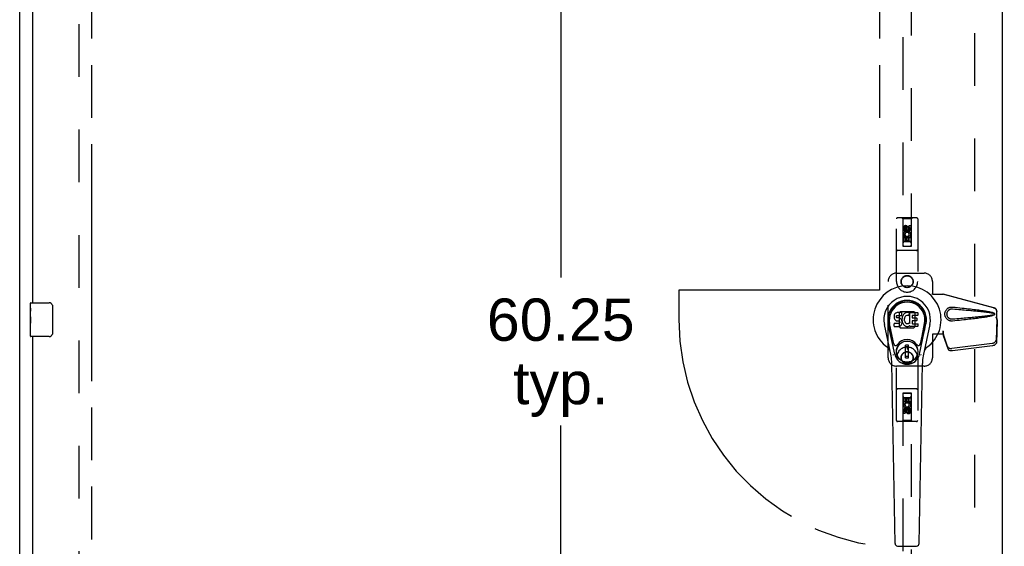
# Model space of a CAD drawing. Header units: inches. Extents: x 0 to 283, y 0 to 183.
# Tile 7 of 18: x 62 to 91, y 87 to 103. Entities that reach past the tile are written whole.
import ezdxf

# ---------------------------------------------------------------- set-up
doc = ezdxf.new("R2010")
doc.units = ezdxf.units.IN
doc.header["$LTSCALE"] = 15.583333
doc.header["$MEASUREMENT"] = 0
doc.linetypes.add('HIDDEN', pattern=[0.2, 0.1, -0.1])
doc.linetypes.add('PHANTOM', pattern=[0.8, 0.45, -0.05, 0.1, -0.05, 0.1, -0.05])
doc.layers.get('0').update_dxf_attribs({"linetype": 'CONTINUOUS'})
for name, color, linetype in [('02___PRT_ALL_AXES', 7, 'CONTINUOUS'), ('AVAILABLE_DOOR_SPACE', 7, 'CONTINUOUS'), ('DEFAULT_2', 8, 'HIDDEN'), ('DIMENSIONS', 7, 'CONTINUOUS')]:
    doc.layers.add(name, color=color, linetype=linetype)
doc.styles.get("Standard").update_dxf_attribs({"font": 'arial.ttf'})
doc.dimstyles.new('DIMSTYLE_1', dxfattribs={"dimtxt": 1.25, "dimasz": 1.666667, "dimexe": 0.09, "dimexo": 0.07, "dimgap": 0.0375, "dimtad": 0, "dimtih": 1, "dimtoh": 1, "dimzin": 4, "dimdsep": 46, "dimtxsty": 'Standard', "dimblk": '_FILLED', "dimblk1": '_FILLED', "dimblk2": '_FILLED', "dimcen": 0.09, "dimazin": 1, "dimtfac": 1, "dimtofl": 0, "dimtmove": 0, "dimatfit": 3, "dimldrblk": '_FILLED', "dimfxl": 0, "dimtolj": 1, "dimtzin": 4, "dimarcsym": 0})
doc.dimstyles.get("Standard").update_dxf_attribs({"dimtxt": 1.416667, "dimasz": 1.666667, "dimexe": 0.09, "dimexo": 0.07, "dimgap": 0.09, "dimtad": 0, "dimtih": 1, "dimtoh": 1, "dimzin": 4, "dimdsep": 46, "dimtxsty": 'Standard', "dimblk": '_FILLED', "dimblk1": '_FILLED', "dimblk2": '_FILLED', "dimcen": 0.09, "dimazin": 1, "dimtp": 0.01, "dimtm": 0.01, "dimtfac": 1, "dimtofl": 0, "dimtmove": 0, "dimatfit": 3, "dimldrblk": '_FILLED', "dimfxl": 0, "dimtolj": 1, "dimtzin": 4, "dimarcsym": 0})

# ---------------------------------------------------------------- blocks, each defined once
blk = doc.blocks.new('_FILLED')
at = {"color": 0, "linetype": 'ByBlock'}
blk.add_solid([(0, 0), (-1, 0.2), (-1, -0.2)], dxfattribs=at)
blk = doc.blocks.new('*D13')
at = {"layer": 'DIMENSIONS', "color": 2, "linetype": 'Continuous'}
for p, q in [((93.2, 107.887), (89.867, 107.887)), ((96.825, 107.887), (100.224, 107.887))]:
    blk.add_line(p, q, dxfattribs=at)
at = {"layer": 'DIMENSIONS', "color": 2, "linetype": 'Continuous', "xscale": 1.6666666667, "yscale": 1.6666666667, "zscale": 1.6666666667}
blk.add_blockref('_FILLED', (93.2, 107.887), dxfattribs=at)
at = {"layer": 'DIMENSIONS', "color": 2, "linetype": 'Continuous', "xscale": 1.6666666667, "yscale": 1.6666666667, "zscale": 1.6666666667, "rotation": 180}
blk.add_blockref('_FILLED', (96.825, 107.887), dxfattribs=at)
at = {"layer": 'DIMENSIONS', "color": 2, "linetype": 'Continuous', "insert": (100.849, 108.512), "char_height": 1.25, "width": 3.39684, "attachment_point": 1, "line_spacing_factor": 0.9}
blk.add_mtext('3.63', dxfattribs=at)
blk = doc.blocks.new('*D14')
at = {"layer": 'DIMENSIONS', "color": 2, "linetype": 'Continuous'}
for p, q in [((87.7, 104.129), (84.815, 104.129)), ((91.325, 104.129), (94.658, 104.129))]:
    blk.add_line(p, q, dxfattribs=at)
at = {"layer": 'DIMENSIONS', "color": 2, "linetype": 'Continuous', "xscale": 1.6666666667, "yscale": 1.6666666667, "zscale": 1.6666666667}
blk.add_blockref('_FILLED', (87.7, 104.129), dxfattribs=at)
at = {"layer": 'DIMENSIONS', "color": 2, "linetype": 'Continuous', "xscale": 1.6666666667, "yscale": 1.6666666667, "zscale": 1.6666666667, "rotation": 180}
blk.add_blockref('_FILLED', (91.325, 104.129), dxfattribs=at)
at = {"layer": 'DIMENSIONS', "color": 2, "linetype": 'Continuous', "insert": (84.19, 104.754), "char_height": 1.25, "width": 3.39684, "attachment_point": 3, "line_spacing_factor": 0.9}
blk.add_mtext('3.63', dxfattribs=at)
blk = doc.blocks.new('*D19')
at = {"layer": 'DIMENSIONS', "color": 2, "linetype": 'Continuous'}
for p, q in [((78.267, 123.933), (78.267, 95.058)), ((78.267, 63.683), (78.267, 90.683))]:
    blk.add_line(p, q, dxfattribs=at)
at = {"layer": 'DIMENSIONS', "color": 2, "linetype": 'Continuous', "xscale": 1.6666666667, "yscale": 1.6666666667, "zscale": 1.6666666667}
for p, rotation in [((78.267, 123.933), 90), ((78.267, 63.683), 270)]:
    blk.add_blockref('_FILLED', p, dxfattribs=dict(at, rotation=rotation))
at = {"layer": 'DIMENSIONS', "color": 2, "linetype": 'Continuous', "insert": (78.267, 94.433), "char_height": 1.25, "width": 4.36803, "attachment_point": 2, "line_spacing_factor": 0.9}
blk.add_mtext('60.25\\Ptyp.', dxfattribs=at)

msp = doc.modelspace()

# ---------------------------------------------------------------- linework, layer by layer
at = {"color": 3, "linetype": 'Continuous'}
for p, q in [((62.263, 55.912), (62.263, 127.704)), ((91.325, 124.954), (91.325, 62.662)), ((62.638, 119.558), (62.638, 94.308)), ((62.638, 93.308), (62.638, 68.058))]:
    msp.add_line(p, q, dxfattribs=at)
at = {"color": 7, "linetype": 'Continuous'}
for p, q in [((62.578, 94.147), (62.578, 94.293)), ((62.593, 94.308), (63.133, 94.308)), ((63.233, 94.208), (63.233, 93.408)), ((62.578, 93.89), (62.578, 93.923)), ((88.128, 93.922), (88.127, 93.899)), ((88.127, 93.899), (88.127, 93.875)), ((88.127, 93.875), (88.131, 93.851)), ((88.133, 93.946), (88.128, 93.922)), ((88.131, 93.851), (88.14, 93.829)), ((88.143, 93.968), (88.133, 93.946)), ((88.14, 93.829), (88.152, 93.809)), ((88.156, 93.988), (88.143, 93.968)), ((88.152, 93.809), (88.169, 93.791)), ((88.165, 93.996), (88.156, 93.988)), ((88.175, 94.002), (88.165, 93.996)), ((88.169, 93.791), (88.189, 93.778)), ((88.196, 94.012), (88.175, 94.002)), ((88.22, 94.019), (88.196, 94.012)), ((88.198, 93.902), (88.2, 93.917)), ((88.198, 93.887), (88.198, 93.902)), ((88.198, 93.879), (88.198, 93.887)), ((88.201, 93.872), (88.198, 93.879)), ((88.2, 93.917), (88.203, 93.924)), ((88.205, 93.866), (88.201, 93.872)), ((88.203, 93.924), (88.209, 93.928)), ((88.211, 93.862), (88.205, 93.866)), ((88.209, 93.928), (88.224, 93.933)), ((88.226, 93.858), (88.211, 93.862)), ((88.359, 94.019), (88.22, 94.019)), ((88.224, 93.933), (88.238, 93.934)), ((88.25, 93.859), (88.226, 93.858)), ((88.238, 93.934), (88.351, 93.934)), ((88.274, 93.857), (88.25, 93.859)), ((88.297, 93.852), (88.274, 93.857)), ((88.308, 93.847), (88.297, 93.852)), ((88.318, 93.84), (88.308, 93.847)), ((88.335, 93.824), (88.318, 93.84)), ((88.348, 93.804), (88.335, 93.824)), ((88.358, 93.781), (88.348, 93.804)), ((88.351, 93.934), (88.357, 93.935)), ((88.357, 93.935), (88.359, 93.94)), ((88.361, 93.977), (88.359, 94.019)), ((88.359, 93.94), (88.36, 93.953)), ((88.363, 93.855), (88.359, 93.811)), ((88.359, 93.811), (88.36, 93.789)), ((88.36, 93.953), (88.361, 93.977)), ((88.36, 93.789), (88.363, 93.767)), ((88.367, 93.877), (88.363, 93.855)), ((88.374, 93.899), (88.367, 93.877)), ((88.382, 93.919), (88.374, 93.899)), ((88.393, 93.939), (88.382, 93.919)), ((88.406, 93.957), (88.393, 93.939)), ((88.42, 93.974), (88.406, 93.957)), ((88.437, 93.989), (88.42, 93.974)), ((88.429, 93.827), (88.428, 93.8)), ((88.428, 93.8), (88.429, 93.787)), ((88.432, 93.853), (88.429, 93.827)), ((88.429, 93.787), (88.432, 93.774)), ((88.436, 93.866), (88.432, 93.853)), ((88.442, 93.878), (88.436, 93.866)), ((88.455, 94.002), (88.437, 93.989)), ((88.456, 93.901), (88.442, 93.878)), ((88.475, 94.011), (88.455, 94.002)), ((88.464, 93.911), (88.456, 93.901)), ((88.475, 93.919), (88.464, 93.911)), ((88.497, 94.016), (88.475, 94.011)), ((88.5, 93.929), (88.475, 93.919)), ((88.519, 94.018), (88.497, 94.016)), ((88.513, 93.933), (88.5, 93.929)), ((88.526, 93.933), (88.513, 93.933)), ((88.542, 94.018), (88.519, 94.018)), ((88.539, 93.929), (88.526, 93.933)), ((88.551, 93.925), (88.539, 93.929)), ((88.553, 94.016), (88.542, 94.018)), ((88.564, 94.012), (88.553, 94.016)), ((88.584, 93.995), (88.557, 93.927)), ((88.582, 94), (88.564, 94.012)), ((88.592, 93.692), (88.592, 94.017)), ((88.592, 94.017), (88.829, 94.017)), ((88.662, 93.93), (88.662, 93.862)), ((88.829, 93.934), (88.667, 93.934)), ((88.667, 93.858), (88.798, 93.858)), ((88.803, 93.853), (88.803, 93.78)), ((88.834, 94.013), (88.834, 93.938)), ((62.578, 93.693), (62.578, 93.724)), ((88.036, 92.738), (87.839, 93.664)), ((88.147, 92.786), (87.954, 93.689)), ((88.003, 93.463), (87.958, 93.69)), ((88.07, 93.316), (87.995, 93.697)), ((88.129, 93.613), (88.129, 93.688)), ((88.193, 93.693), (88.133, 93.692)), ((88.134, 93.608), (88.278, 93.608)), ((88.189, 93.778), (88.2, 93.774)), ((88.254, 93.693), (88.193, 93.693)), ((88.2, 93.774), (88.211, 93.772)), ((88.211, 93.772), (88.259, 93.772)), ((88.269, 93.694), (88.254, 93.693)), ((88.259, 93.772), (88.266, 93.771)), ((88.266, 93.771), (88.273, 93.769)), ((88.275, 93.698), (88.269, 93.694)), ((88.273, 93.769), (88.279, 93.764)), ((88.281, 93.703), (88.275, 93.698)), ((88.278, 93.608), (88.29, 93.61)), ((88.279, 93.764), (88.284, 93.758)), ((88.29, 93.715), (88.281, 93.703)), ((88.284, 93.758), (88.291, 93.744)), ((88.293, 93.722), (88.29, 93.715)), ((88.29, 93.61), (88.301, 93.614)), ((88.291, 93.744), (88.293, 93.729)), ((88.293, 93.729), (88.293, 93.722)), ((88.301, 93.614), (88.321, 93.627)), ((88.321, 93.627), (88.338, 93.644)), ((88.338, 93.644), (88.345, 93.654)), ((88.345, 93.654), (88.35, 93.665)), ((88.35, 93.665), (88.359, 93.687)), ((88.364, 93.758), (88.358, 93.781)), ((88.359, 93.687), (88.365, 93.711)), ((88.363, 93.767), (88.367, 93.745)), ((88.366, 93.734), (88.364, 93.758)), ((88.365, 93.711), (88.366, 93.734)), ((88.367, 93.745), (88.374, 93.724)), ((88.374, 93.724), (88.396, 93.684)), ((88.396, 93.684), (88.408, 93.666)), ((88.408, 93.666), (88.423, 93.649)), ((88.423, 93.649), (88.439, 93.634)), ((88.432, 93.774), (88.443, 93.749)), ((88.439, 93.634), (88.457, 93.621)), ((88.443, 93.749), (88.456, 93.726)), ((88.456, 93.726), (88.465, 93.716)), ((88.457, 93.621), (88.467, 93.616)), ((88.465, 93.716), (88.475, 93.707)), ((88.467, 93.616), (88.477, 93.612)), ((88.475, 93.707), (88.486, 93.699)), ((88.477, 93.612), (88.499, 93.606)), ((88.486, 93.699), (88.498, 93.695)), ((88.498, 93.695), (88.512, 93.692)), ((88.499, 93.606), (88.521, 93.604)), ((88.512, 93.692), (88.525, 93.692)), ((88.521, 93.604), (88.543, 93.607)), ((88.525, 93.692), (88.538, 93.694)), ((88.538, 93.694), (88.551, 93.698)), ((88.543, 93.607), (88.565, 93.614)), ((88.551, 93.698), (88.563, 93.703)), ((88.563, 93.703), (88.574, 93.711)), ((88.565, 93.614), (88.584, 93.625)), ((88.581, 93.71), (88.592, 93.692)), ((88.584, 93.625), (88.584, 93.625)), ((88.594, 93.625), (88.584, 93.625)), ((88.594, 93.612), (88.594, 93.625)), ((88.83, 93.608), (88.599, 93.608)), ((88.664, 93.771), (88.664, 93.693)), ((88.798, 93.776), (88.668, 93.776)), ((88.668, 93.689), (88.83, 93.689)), ((88.834, 93.685), (88.834, 93.612)), ((88.878, 92.786), (89.071, 93.689)), ((88.955, 93.316), (89.03, 93.697)), ((89.186, 93.664), (88.989, 92.738)), ((89.023, 93.463), (89.067, 93.69)), ((62.578, 93.323), (62.578, 93.462)), ((63.133, 93.308), (62.593, 93.308)), ((88.118, 93.091), (88.07, 93.316)), ((88.907, 93.091), (88.955, 93.316)), ((88.467, 92.676), (88.467, 93.05)), ((88.558, 93.05), (88.467, 93.05)), ((88.467, 93.011), (88.558, 93.011)), ((88.519, 93.011), (88.519, 92.932)), ((88.558, 92.932), (88.519, 92.932)), ((88.558, 92.676), (88.558, 93.05)), ((88.558, 92.716), (88.467, 92.716)), ((88.467, 92.676), (88.558, 92.676)), ((88.155, 87.192), (88.062, 92.513)), ((88.871, 87.192), (88.963, 92.513)), ((88.233, 87.115), (88.792, 87.115))]:
    msp.add_line(p, q, dxfattribs=at)
for points in [[(63.226, 94.244), (63.228, 94.238), (63.23, 94.233), (63.231, 94.227), (63.232, 94.22), (63.232, 94.214), (63.233, 94.208)], [(63.233, 93.408), (63.232, 93.402), (63.232, 93.395), (63.231, 93.389), (63.23, 93.383), (63.228, 93.377), (63.226, 93.372)], [(88.114, 92.755), (88.113, 92.761), (88.111, 92.766), (88.11, 92.772), (88.108, 92.777)], [(88.917, 92.777), (88.916, 92.772), (88.914, 92.766), (88.913, 92.761), (88.911, 92.755)]]:
    msp.add_lwpolyline(points, dxfattribs=at)
for radius in [0.317, 0.313]:
    msp.add_circle((88.513, 92.863), radius, dxfattribs=at)
for centre, radius, start, end in [((88.513, 93.808), 1.004, 305.5066, 234.4934), ((88.513, 93.808), 0.689, 347.9703, 192.0297), ((88.513, 93.808), 0.571, 347.9703, 192.0297), ((62.593, 94.293), 0.015, 90, 180), ((63.133, 94.208), 0.1, 21.1999, 90), ((88.513, 93.798), 0.527, 348.9402, 191.0594), ((88.553, 93.929), 0.00448, 246.1578, 339.0016), ((88.579, 93.997), 0.00448, 339.0016, 51.8729), ((88.667, 93.93), 0.00448, 90, 180), ((88.667, 93.862), 0.00448, 180, 270), ((88.798, 93.853), 0.00448, 0, 90), ((88.829, 94.013), 0.00448, 0, 90), ((88.829, 93.938), 0.00448, 270, 360), ((88.134, 93.688), 0.00448, 90, 180.0119), ((88.134, 93.613), 0.00483, 180, 270), ((88.577, 93.707), 0.00448, 34.0893, 127.3444), ((88.599, 93.612), 0.00448, 180, 270), ((88.668, 93.771), 0.00448, 90, 180), ((88.668, 93.693), 0.00448, 180, 270), ((88.798, 93.78), 0.00448, 270, 360), ((88.83, 93.685), 0.00448, 0, 90), ((88.83, 93.612), 0.00448, 270, 360), ((62.593, 93.323), 0.015, 180, 270), ((63.133, 93.408), 0.1, 270, 338.8001), ((88.513, 92.863), 0.354, 35.4237, 144.5763), ((87.815, 92.83), 0.197, 12.0297, 54.4934), ((88.176, 93.103), 0.0591, 192.0297, 324.5763), ((88.849, 93.103), 0.0591, 215.4237, 347.9703), ((89.21, 92.83), 0.197, 125.5066, 167.9703), ((86.881, 92.492), 1.181, 1, 12.0297), ((88.513, 92.863), 0.374, 192.0297, 347.9703), ((90.144, 92.492), 1.181, 167.9703, 179), ((88.233, 87.194), 0.0787, 181, 270), ((88.792, 87.194), 0.0787, 270, 359)]:
    msp.add_arc(centre, radius, start, end, dxfattribs=at)
msp.add_ellipse((88.513, 93.798), major_axis=(0, 0.565), ratio=0.999848, start_param=-1.76365, end_param=1.76365, dxfattribs=at)
at = {"layer": '02___PRT_ALL_AXES', "color": 8, "linetype": 'HIDDEN'}
for p, q in [((88.406, 96.431), (88.406, 96.523)), ((88.448, 96.431), (88.406, 96.431)), ((88.448, 96.523), (88.448, 96.431)), ((88.492, 96.495), (88.492, 96.523)), ((88.533, 96.537), (88.533, 96.491)), ((88.577, 96.495), (88.577, 96.587)), ((88.577, 96.587), (88.619, 96.587)), ((88.619, 96.587), (88.619, 96.495)), ((88.406, 96.118), (88.406, 96.274)), ((88.406, 96.274), (88.584, 96.274)), ((88.448, 96.118), (88.406, 96.118)), ((88.454, 96.299), (88.415, 96.282)), ((88.448, 96.232), (88.448, 96.118)), ((88.491, 96.232), (88.448, 96.232)), ((88.491, 96.14), (88.491, 96.232)), ((88.533, 96.14), (88.491, 96.14)), ((88.533, 96.232), (88.533, 96.14)), ((88.577, 96.232), (88.533, 96.232)), ((88.584, 96.274), (88.565, 96.287)), ((88.577, 96.118), (88.577, 96.232)), ((88.619, 96.118), (88.577, 96.118)), ((88.609, 96.278), (88.607, 96.274)), ((88.607, 96.274), (88.619, 96.274)), ((88.619, 96.274), (88.619, 96.118)), ((88.406, 91.341), (88.406, 91.498)), ((88.406, 91.498), (88.448, 91.498)), ((88.448, 91.498), (88.448, 91.384)), ((88.492, 91.384), (88.492, 91.476)), ((88.492, 91.476), (88.534, 91.476)), ((88.534, 91.476), (88.534, 91.384)), ((88.577, 91.384), (88.577, 91.498)), ((88.577, 91.498), (88.619, 91.498)), ((88.619, 91.498), (88.619, 91.341)), ((88.418, 91.341), (88.406, 91.341)), ((88.417, 91.338), (88.418, 91.341)), ((88.442, 91.341), (88.46, 91.328)), ((88.619, 91.341), (88.442, 91.341)), ((88.448, 91.384), (88.492, 91.384)), ((88.534, 91.384), (88.577, 91.384)), ((88.571, 91.317), (88.61, 91.334)), ((88.577, 91.093), (88.577, 91.185)), ((88.577, 91.185), (88.619, 91.185)), ((88.619, 91.185), (88.619, 91.093)), ((88.406, 91.029), (88.406, 91.121)), ((88.448, 91.029), (88.406, 91.029)), ((88.448, 91.121), (88.448, 91.029)), ((88.492, 91.079), (88.492, 91.125)), ((88.533, 91.121), (88.533, 91.093))]:
    msp.add_line(p, q, dxfattribs=at)
at = {"layer": '02___PRT_ALL_AXES', "color": 7, "linetype": 'Continuous'}
for p, q in [((62.578, 94.147), (62.578, 94.293)), ((62.578, 93.89), (62.578, 94.146)), ((62.583, 94.091), (62.578, 94.091)), ((62.578, 93.923), (62.585, 93.923)), ((62.578, 93.323), (62.578, 93.887)), ((62.579, 93.86), (62.578, 93.86)), ((62.585, 93.923), (62.585, 94.059)), ((62.578, 93.728), (62.584, 93.728)), ((62.578, 93.693), (62.585, 93.693)), ((62.578, 93.63), (62.585, 93.63)), ((62.585, 93.462), (62.585, 93.693)), ((62.578, 93.462), (62.585, 93.462))]:
    msp.add_line(p, q, dxfattribs=at)
for points in [[(62.578, 94.147), (62.578, 94.144), (62.578, 94.139), (62.579, 94.133), (62.58, 94.12)], [(62.58, 94.12), (62.581, 94.113), (62.582, 94.105), (62.583, 94.096)], [(62.583, 94.096), (62.584, 94.087), (62.584, 94.078), (62.584, 94.069), (62.585, 94.059)], [(62.578, 93.89), (62.578, 93.881), (62.578, 93.872), (62.579, 93.862)], [(62.579, 93.862), (62.582, 93.829), (62.583, 93.817), (62.584, 93.804), (62.584, 93.792), (62.584, 93.779), (62.585, 93.766), (62.584, 93.753), (62.584, 93.74), (62.584, 93.728), (62.583, 93.716), (62.582, 93.704)]]:
    msp.add_lwpolyline(points, dxfattribs=at)
at = {"layer": '02___PRT_ALL_AXES', "color": 8, "linetype": 'HIDDEN'}
for centre, radius in [((88.513, 96.48), 0.085), ((88.513, 94.933), 0.172), ((88.513, 92.683), 0.172), ((88.513, 91.135), 0.085)]:
    msp.add_circle(centre, radius, dxfattribs=at)
for centre, radius, start, end in [((88.47, 96.523), 0.0644, 12.2995, 180.0775), ((88.513, 96.324), 0.107, 334.2636, 203.4027), ((88.47, 96.523), 0.0219, 359.9011, 180), ((88.556, 96.495), 0.0635, 180, 360), ((88.555, 96.495), 0.0219, 190.307, 360), ((88.513, 96.324), 0.0639, 324.8895, 203.4026), ((88.513, 91.292), 0.107, 154.2636, 23.4027), ((88.47, 91.121), 0.0635, 0, 180), ((88.513, 91.292), 0.0639, 144.8895, 23.4026), ((88.47, 91.121), 0.0219, 10.307, 180), ((88.555, 91.093), 0.0644, 192.2995, 0.0775), ((88.555, 91.093), 0.0219, 179.9011, 360)]:
    msp.add_arc(centre, radius, start, end, dxfattribs=at)
at = {"layer": '02___PRT_ALL_AXES', "color": 7, "linetype": 'Continuous'}
msp.add_ellipse((62.841, 93.724), major_axis=(0.263, 0), ratio=0.432808, start_param=3.141593, end_param=3.321581, dxfattribs=at)
at = {"layer": 'AVAILABLE_DOOR_SPACE', "color": 4, "linetype": 'PHANTOM'}
for p, q in [((64.388, 123.933), (64.388, 63.683)), ((87.7, 123.933), (87.7, 94.683)), ((81.763, 94.683), (81.763, 93.808)), ((87.7, 94.683), (81.763, 94.683))]:
    msp.add_line(p, q, dxfattribs=at)
msp.add_arc((88.513, 93.808), 6.75, 180, 263.0865, dxfattribs=at)
at = {"layer": 'DEFAULT_2', "color": 8, "linetype": 'HIDDEN'}
for p, q in [((64.013, 124.36), (64.013, 63.256)), ((90.513, 63.323), (90.513, 124.293)), ((88.388, 123.98), (88.388, 95.979)), ((88.638, 95.979), (88.638, 123.98)), ((88.2, 94.933), (88.2, 96.79)), ((88.795, 96.82), (88.23, 96.82)), ((88.383, 96.79), (88.353, 96.82)), ((88.383, 96.79), (88.386, 95.98)), ((88.643, 96.79), (88.383, 96.79)), ((88.639, 95.98), (88.643, 96.79)), ((88.643, 96.79), (88.673, 96.82)), ((88.825, 96.79), (88.825, 94.933)), ((88.513, 96.552), (88.45, 96.516)), ((88.45, 96.516), (88.45, 96.444)), ((88.45, 96.516), (88.46, 96.51)), ((88.45, 96.444), (88.46, 96.45)), ((88.45, 96.444), (88.513, 96.408)), ((88.513, 96.541), (88.46, 96.51)), ((88.46, 96.51), (88.46, 96.45)), ((88.46, 96.45), (88.513, 96.42)), ((88.513, 96.552), (88.513, 96.541)), ((88.575, 96.516), (88.513, 96.552)), ((88.565, 96.51), (88.513, 96.541)), ((88.513, 96.42), (88.565, 96.45)), ((88.513, 96.408), (88.575, 96.444)), ((88.513, 96.408), (88.513, 96.42)), ((88.575, 96.516), (88.565, 96.51)), ((88.565, 96.45), (88.565, 96.51)), ((88.575, 96.444), (88.565, 96.45)), ((88.575, 96.444), (88.575, 96.516)), ((88.64, 96.23), (88.385, 96.23)), ((88.795, 95.855), (88.23, 95.855)), ((88.386, 95.98), (88.639, 95.98)), ((88.388, 95.982), (88.638, 95.982)), ((88.388, 95.979), (88.638, 95.979)), ((88.598, 96.105), (88.428, 96.105)), ((88.2, 95.183), (89.013, 95.183)), ((87.95, 92.683), (87.95, 94.933)), ((89.263, 94.933), (89.263, 94.58)), ((89.26, 94.563), (89.263, 94.58)), ((89.26, 94.563), (89.581, 94.563)), ((89.267, 94.563), (89.263, 94.58)), ((91.07, 94.161), (89.573, 94.563)), ((91.078, 94.161), (89.581, 94.563)), ((88.311, 94.044), (88.276, 94.009)), ((88.276, 94.009), (88.276, 93.607)), ((88.714, 94.044), (88.311, 94.044)), ((88.749, 94.009), (88.714, 94.044)), ((88.749, 93.607), (88.749, 94.009)), ((91.141, 93.892), (91.163, 93.81)), ((91.162, 93.822), (91.143, 93.206)), ((91.149, 93.892), (91.17, 93.81)), ((91.162, 93.822), (91.176, 93.751)), ((91.163, 93.81), (91.163, 94.04)), ((91.17, 93.81), (91.163, 93.81)), ((91.164, 93.838), (91.173, 93.781)), ((91.17, 93.81), (91.17, 94.04)), ((88.276, 93.607), (88.311, 93.571)), ((88.311, 93.571), (88.714, 93.571)), ((88.714, 93.571), (88.749, 93.607)), ((91.176, 93.751), (91.156, 93.135)), ((91.173, 93.781), (91.174, 93.765)), ((89.26, 93.383), (89.263, 93.366)), ((89.581, 93.383), (89.26, 93.383)), ((89.267, 93.383), (89.263, 93.366)), ((89.263, 93.366), (89.263, 92.683)), ((89.573, 93.47), (89.573, 93.383)), ((89.581, 93.47), (89.573, 93.47)), ((89.711, 93.012), (89.579, 93.396)), ((89.593, 93.325), (89.579, 93.396)), ((89.581, 93.47), (89.581, 93.383)), ((89.588, 93.356), (89.593, 93.325)), ((89.725, 92.941), (89.593, 93.325)), ((91.025, 93.107), (89.838, 92.955)), ((91.039, 93.036), (89.851, 92.884)), ((88.2, 90.825), (88.2, 92.683)), ((88.825, 92.683), (88.825, 90.825)), ((89.013, 92.433), (88.2, 92.433)), ((88.795, 91.76), (88.23, 91.76)), ((88.386, 91.635), (88.383, 90.825)), ((88.386, 91.635), (88.639, 91.635)), ((88.388, 91.637), (88.388, 63.635)), ((88.638, 91.637), (88.388, 91.637)), ((88.638, 91.634), (88.388, 91.634)), ((88.428, 91.51), (88.598, 91.51)), ((88.638, 63.635), (88.638, 91.637)), ((88.643, 90.825), (88.639, 91.635)), ((88.385, 91.385), (88.64, 91.385)), ((88.513, 91.208), (88.45, 91.172)), ((88.45, 91.172), (88.45, 91.1)), ((88.45, 91.172), (88.46, 91.166)), ((88.513, 91.196), (88.46, 91.166)), ((88.46, 91.166), (88.46, 91.105)), ((88.513, 91.208), (88.513, 91.196)), ((88.575, 91.172), (88.513, 91.208)), ((88.565, 91.166), (88.513, 91.196)), ((88.575, 91.172), (88.565, 91.166)), ((88.565, 91.105), (88.565, 91.166)), ((88.575, 91.1), (88.575, 91.172)), ((88.45, 91.1), (88.46, 91.105)), ((88.45, 91.1), (88.513, 91.064)), ((88.46, 91.105), (88.513, 91.075)), ((88.513, 91.075), (88.565, 91.105)), ((88.513, 91.064), (88.575, 91.1)), ((88.513, 91.064), (88.513, 91.075)), ((88.575, 91.1), (88.565, 91.105)), ((88.795, 90.795), (88.23, 90.795)), ((88.383, 90.825), (88.353, 90.795)), ((88.643, 90.825), (88.383, 90.825)), ((88.643, 90.825), (88.673, 90.795))]:
    msp.add_line(p, q, dxfattribs=at)
for points in [[(89.857, 93.765), (89.844, 93.764), (89.831, 93.764), (89.818, 93.765), (89.805, 93.766), (89.792, 93.769), (89.78, 93.772), (89.767, 93.776), (89.756, 93.781), (89.744, 93.786), (89.732, 93.792), (89.721, 93.8), (89.71, 93.808), (89.698, 93.818), (89.687, 93.829), (89.676, 93.841), (89.666, 93.855), (89.656, 93.871), (89.648, 93.887), (89.642, 93.903), (89.637, 93.92), (89.633, 93.938), (89.631, 93.955), (89.63, 93.972), (89.631, 93.989), (89.633, 94.007), (89.636, 94.024), (89.641, 94.041), (89.648, 94.057), (89.655, 94.074), (89.665, 94.089), (89.675, 94.103), (89.686, 94.116), (89.697, 94.127), (89.708, 94.137), (89.72, 94.146), (89.731, 94.153), (89.743, 94.159), (89.755, 94.165), (89.767, 94.17), (89.779, 94.174), (89.792, 94.177), (89.805, 94.179), (89.818, 94.181)], [(89.857, 93.818), (89.847, 93.818), (89.838, 93.818), (89.828, 93.819), (89.819, 93.82), (89.81, 93.822), (89.801, 93.824), (89.792, 93.827), (89.783, 93.831), (89.775, 93.835), (89.766, 93.839), (89.758, 93.845), (89.75, 93.851), (89.742, 93.858), (89.734, 93.866), (89.726, 93.875), (89.719, 93.885), (89.712, 93.896), (89.706, 93.907), (89.702, 93.918), (89.698, 93.93), (89.695, 93.941), (89.694, 93.951), (89.693, 93.962), (89.692, 93.972), (89.692, 93.983), (89.693, 93.993), (89.695, 94.004), (89.698, 94.015), (89.701, 94.026), (89.705, 94.037), (89.711, 94.048), (89.717, 94.059), (89.725, 94.069), (89.733, 94.079), (89.741, 94.087), (89.749, 94.094), (89.757, 94.1), (89.766, 94.106), (89.774, 94.111), (89.783, 94.115), (89.791, 94.118), (89.8, 94.121), (89.809, 94.124), (89.819, 94.126), (89.828, 94.127), (89.838, 94.128), (89.847, 94.128), (89.857, 94.127)], [(89.818, 94.181), (89.831, 94.182), (89.844, 94.182), (89.857, 94.181)], [(89.857, 94.181), (89.932, 94.173), (90.005, 94.166), (90.074, 94.159), (90.141, 94.152), (90.205, 94.145), (90.267, 94.138), (90.326, 94.131), (90.383, 94.125), (90.437, 94.119), (90.489, 94.112), (90.539, 94.106), (90.586, 94.1), (90.632, 94.094), (90.676, 94.088), (90.718, 94.082), (90.758, 94.076), (90.797, 94.07), (90.834, 94.064), (90.869, 94.058), (90.903, 94.051), (90.935, 94.045), (90.966, 94.039), (90.996, 94.032), (91.024, 94.025), (91.05, 94.017), (91.075, 94.008)], [(89.857, 94.127), (89.92, 94.122), (89.981, 94.117), (90.04, 94.112), (90.097, 94.107), (90.152, 94.102), (90.205, 94.098), (90.255, 94.093), (90.304, 94.089), (90.351, 94.085), (90.396, 94.08), (90.439, 94.076), (90.48, 94.072), (90.52, 94.069), (90.558, 94.065), (90.594, 94.061), (90.628, 94.058), (90.661, 94.055), (90.692, 94.051), (90.722, 94.048), (90.751, 94.045), (90.78, 94.042), (90.807, 94.039), (90.834, 94.035), (90.861, 94.032), (90.888, 94.029), (90.915, 94.025), (90.942, 94.021), (90.968, 94.017), (90.995, 94.013), (91.022, 94.008), (91.049, 94.003), (91.075, 93.997)], [(91.07, 94.161), (91.083, 94.156), (91.096, 94.151), (91.107, 94.144), (91.118, 94.136), (91.128, 94.126), (91.137, 94.116), (91.145, 94.105), (91.151, 94.093), (91.156, 94.08), (91.16, 94.067), (91.162, 94.054), (91.163, 94.04)], [(91.17, 94.04), (91.17, 94.054), (91.167, 94.067), (91.164, 94.08), (91.159, 94.093), (91.152, 94.105), (91.145, 94.116), (91.136, 94.126), (91.126, 94.136), (91.115, 94.144), (91.103, 94.151), (91.091, 94.156), (91.078, 94.161)], [(91.075, 93.949), (91.049, 93.943), (91.022, 93.938), (90.995, 93.933), (90.969, 93.929), (90.942, 93.925), (90.915, 93.921), (90.888, 93.917), (90.862, 93.914), (90.835, 93.911), (90.808, 93.907), (90.78, 93.904), (90.752, 93.901), (90.723, 93.898), (90.693, 93.895), (90.662, 93.891), (90.629, 93.888), (90.595, 93.885), (90.559, 93.881), (90.521, 93.877), (90.481, 93.874), (90.44, 93.87), (90.397, 93.866), (90.352, 93.861), (90.305, 93.857), (90.256, 93.853), (90.205, 93.848), (90.152, 93.844), (90.097, 93.839), (90.04, 93.834), (89.981, 93.829), (89.92, 93.824), (89.857, 93.818)], [(91.075, 93.938), (91.052, 93.93), (91.028, 93.923), (91.003, 93.916), (90.976, 93.91), (90.948, 93.903), (90.919, 93.898), (90.889, 93.892), (90.857, 93.886), (90.824, 93.881), (90.79, 93.875), (90.754, 93.869), (90.716, 93.864), (90.677, 93.858), (90.636, 93.853), (90.594, 93.847), (90.55, 93.841), (90.504, 93.836), (90.456, 93.83), (90.406, 93.824), (90.354, 93.818), (90.3, 93.812), (90.244, 93.805), (90.186, 93.799), (90.125, 93.792), (90.062, 93.786), (89.996, 93.779), (89.928, 93.772), (89.857, 93.765)], [(91.075, 94.008), (91.081, 94.005), (91.086, 94.001), (91.091, 93.996), (91.094, 93.991), (91.097, 93.985), (91.099, 93.979), (91.099, 93.973), (91.099, 93.967), (91.097, 93.961), (91.094, 93.955), (91.091, 93.95), (91.086, 93.945), (91.081, 93.941), (91.075, 93.938)], [(91.075, 93.997), (91.08, 93.995), (91.084, 93.993), (91.088, 93.99), (91.091, 93.986), (91.094, 93.982), (91.095, 93.977), (91.095, 93.973), (91.095, 93.968), (91.093, 93.964), (91.091, 93.96), (91.088, 93.956), (91.084, 93.953), (91.08, 93.951), (91.075, 93.949)], [(91.141, 93.892), (91.146, 93.872), (91.152, 93.853), (91.157, 93.834), (91.162, 93.816), (91.168, 93.798), (91.173, 93.781)], [(91.149, 93.892), (91.151, 93.882), (91.154, 93.873), (91.156, 93.863), (91.159, 93.854), (91.162, 93.846), (91.164, 93.838)], [(91.164, 93.838), (91.164, 93.835), (91.164, 93.832), (91.163, 93.829), (91.163, 93.827), (91.162, 93.824), (91.162, 93.822)], [(91.174, 93.765), (91.175, 93.755), (91.176, 93.751)], [(89.573, 93.47), (89.575, 93.45), (89.578, 93.43), (89.581, 93.411), (89.583, 93.391), (89.588, 93.356)], [(89.58, 93.412), (89.58, 93.406), (89.58, 93.404), (89.579, 93.401), (89.579, 93.399), (89.579, 93.396)], [(89.581, 93.47), (89.58, 93.46), (89.58, 93.43)], [(89.587, 93.363), (89.586, 93.374), (89.584, 93.392), (89.582, 93.408), (89.581, 93.422), (89.58, 93.435), (89.58, 93.443)], [(89.58, 93.43), (89.58, 93.421), (89.58, 93.412)], [(91.025, 93.107), (91.041, 93.11), (91.056, 93.114), (91.07, 93.119), (91.084, 93.126), (91.096, 93.134), (91.108, 93.142), (91.118, 93.152), (91.126, 93.162), (91.133, 93.173), (91.138, 93.184), (91.142, 93.195), (91.143, 93.206)], [(89.711, 93.012), (89.715, 93.003), (89.721, 92.994), (89.728, 92.985), (89.737, 92.978), (89.747, 92.971), (89.757, 92.965), (89.769, 92.961), (89.782, 92.957), (89.796, 92.955), (89.809, 92.954), (89.824, 92.954), (89.838, 92.955)], [(89.851, 92.884), (89.837, 92.883), (89.823, 92.883), (89.809, 92.884), (89.796, 92.886), (89.783, 92.89), (89.771, 92.894), (89.76, 92.9), (89.75, 92.907), (89.742, 92.914), (89.735, 92.923), (89.729, 92.932), (89.725, 92.941)], [(91.156, 93.135), (91.155, 93.124), (91.152, 93.113), (91.147, 93.102), (91.14, 93.091), (91.131, 93.081), (91.121, 93.071), (91.11, 93.063), (91.097, 93.055), (91.084, 93.048), (91.069, 93.043), (91.054, 93.039), (91.039, 93.036)]]:
    msp.add_lwpolyline(points, dxfattribs=at)
for centre, radius in [((88.513, 96.48), 0.0845), ((88.513, 94.933), 0.18), ((88.513, 92.683), 0.18), ((88.513, 91.135), 0.0845)]:
    msp.add_circle(centre, radius, dxfattribs=at)
for centre, radius, start, end in [((88.23, 96.79), 0.03, 90, 180), ((88.795, 96.79), 0.03, 0, 90), ((88.23, 95.885), 0.03, 180, 270), ((88.428, 96.065), 0.04, 90, 180), ((88.428, 96.02), 0.04, 180, 270), ((88.598, 96.065), 0.04, 0, 90), ((88.598, 96.02), 0.04, 270, 360), ((88.795, 95.885), 0.03, 270, 360), ((88.2, 94.933), 0.25, 90, 180), ((89.013, 94.933), 0.25, 0, 90), ((88.513, 94.933), 0.312, 180, 360), ((88.513, 92.683), 0.312, 0, 180), ((88.2, 92.683), 0.25, 180, 270), ((89.013, 92.683), 0.25, 270, 360), ((88.23, 91.73), 0.03, 90, 180), ((88.795, 91.73), 0.03, 0, 90), ((88.428, 91.595), 0.04, 90, 180), ((88.428, 91.55), 0.04, 180, 270), ((88.598, 91.595), 0.04, 0, 90), ((88.598, 91.55), 0.04, 270, 360), ((88.23, 90.825), 0.03, 180, 270), ((88.795, 90.825), 0.03, 270, 360)]:
    msp.add_arc(centre, radius, start, end, dxfattribs=at)

# ---------------------------------------------------------------- dimensions: what is measured, and where the dimension line sits
at = {"layer": 'DIMENSIONS', "color": 2, "linetype": 'Continuous'}
for base, p1, p2, picture, middle in [((91.325131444, 104.128582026), (87.700131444, 94.682953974), (91.325131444, 124.933953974), '*D14', (82.489861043, 104.12160848)), ((96.825131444, 107.886643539), (93.200131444, 62.681953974), (96.825131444, 123.932953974), '*D13', (102.545715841, 107.879674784))]:
    dim = msp.add_linear_dim(base=base, p1=p1, p2=p2, dimstyle='DIMSTYLE_1', dxfattribs=at)
    dim.commit()
    dim.dimension.update_dxf_attribs({"geometry": picture, "text_midpoint": middle, "dimtype": 160})
dim = msp.add_linear_dim(base=(78.267, 63.683), p1=(87.7, 123.933), p2=(87.7, 63.683), angle=270, text='<>\\Ptyp.', dimstyle='DIMSTYLE_1', dxfattribs=at)
dim.commit()
dim.dimension.update_dxf_attribs({"geometry": '*D19', "text_midpoint": (78.267, 92.87), "dimtype": 160})

# ---------------------------------------------------------------- leaders
at = {"layer": 'DIMENSIONS', "color": 2, "linetype": 'Continuous', "annotation_type": 0, "has_hookline": 1, "hookline_direction": 1, "text_width": 9.953}
msp.add_leader([(96.576, 94.639), (98.85, 98.091), (99.873, 98.091)], dimstyle='Standard', override={"dimtad": 0}, dxfattribs=at)

doc.saveas('drawing.dxf')
